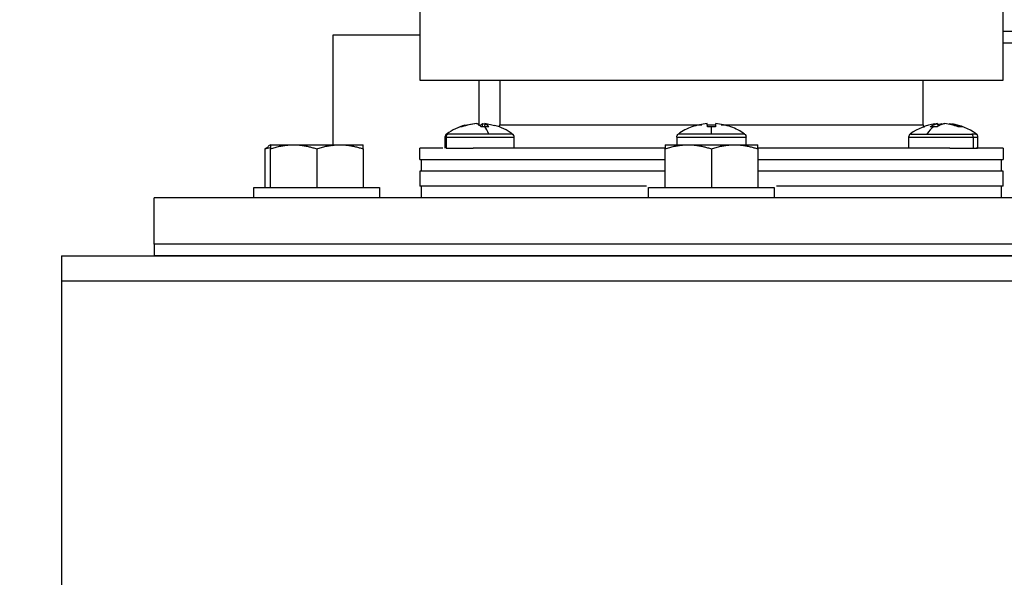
# Model space of a CAD drawing. Header units: inches. Extents: x 3 to 150, y 3 to 116.
# Tile 4 of 58: x 27.67 to 32.97, y 63.14 to 66.15. Entities that reach past the tile are written whole.
import ezdxf

# ---------------------------------------------------------------- set-up
doc = ezdxf.new("R2010")
doc.units = ezdxf.units.IN
doc.header["$LTSCALE"] = 14
doc.header["$MEASUREMENT"] = 0
doc.layers.add('DIMENSIONS', color=140, linetype='Continuous', lineweight=25)
doc.styles.add('SLDTEXTSTYLE0', font='TXT', dxfattribs={"width": 0.7})
doc.dimstyles.new('SLDDIMSTYLE1', dxfattribs={"dimtxt": 1.189453, "dimasz": 1.82, "dimexe": 0, "dimexo": 0.0625, "dimgap": 0.297363, "dimtad": 0, "dimtih": 1, "dimtoh": 1, "dimrnd": 1e-09, "dimzin": 12, "dimdsep": 46, "dimtxsty": 'SLDTEXTSTYLE0', "dimsah": 1, "dimcen": 0.09, "dimadec": 0, "dimazin": 3, "dimtfac": 1, "dimtofl": 0, "dimtmove": 0, "dimatfit": 3, "dimfxl": 0, "dimfrac": 2, "dimtolj": 1, "dimtzin": 12, "dimarcsym": 0})

# ---------------------------------------------------------------- blocks, each defined once
blk = doc.blocks.new('_D_1')
at = {"layer": 'DIMENSIONS'}
for p, q in [((31.469, 78.2101), (20.6354, 78.2101)), ((22.3854, 78.2101), (22.3854, 67.4133)), ((20.1233, 65.2566), (19.7239, 65.2566)), ((19.7239, 65.2566), (19.7239, 63.3662)), ((24.6474, 65.2566), (25.0468, 65.2566)), ((25.0468, 65.2566), (25.0468, 63.3662)), ((19.7239, 63.3662), (20.1233, 63.3662)), ((25.0468, 63.3662), (24.6474, 63.3662)), ((22.3854, 50.6246), (22.3854, 63.0999)), ((27.1974, 50.6246), (20.6354, 50.6246))]:
    blk.add_line(p, q, dxfattribs=at)
for points in [[(22.3854, 78.2101), (22.1054, 76.3901), (22.6654, 76.3901)], [(22.3854, 50.6246), (22.6654, 52.4446), (22.1054, 52.4446)]]:
    blk.add_solid(points, dxfattribs=at)
at = {"layer": 'DIMENSIONS', "char_height": 1.16667, "attachment_point": 1, "style": 'SLDTEXTSTYLE0'}
for s, insert in [('27.59', (20.1233, 67.0268)), ('700.7', (20.1233, 64.8701))]:
    blk.add_mtext(s, dxfattribs=dict(at, insert=insert))

msp = doc.modelspace()

# ---------------------------------------------------------------- linework, layer by layer
for p, q in [((29.8274, 67.0621), (29.8274, 65.8196)), ((32.9674, 65.8196), (32.9674, 67.0621)), ((29.3584, 66.0621), (29.3584, 65.4721)), ((32.9674, 66.0841), (33.1904, 66.0841)), ((33.1054, 66.0196), (32.9674, 66.0196)), ((30.1474, 65.5731), (30.1474, 65.8196)), ((30.2574, 65.8196), (30.2574, 65.5796)), ((32.5374, 65.5796), (32.5374, 65.8196)), ((30.1516, 65.5762), (30.1647, 65.5859)), ((30.1647, 65.5859), (30.1637, 65.5689)), ((30.1647, 65.5859), (30.1818, 65.5821)), ((30.1773, 65.5859), (30.1753, 65.5673)), ((30.2296, 65.5741), (30.1773, 65.5859)), ((30.255, 65.5678), (30.2574, 65.5796)), ((32.5374, 65.5796), (32.5403, 65.5648)), ((32.6145, 65.5859), (32.6005, 65.5824)), ((32.6145, 65.5859), (32.6163, 65.5701)), ((32.6152, 65.5804), (32.6374, 65.5859)), ((29.9736, 65.5299), (29.9777, 65.5299)), ((29.0227, 65.4723), (29.0101, 65.465)), ((29.3331, 65.4721), (29.3584, 65.4681)), ((29.9625, 65.5137), (29.9625, 65.4546)), ((29.9654, 65.5137), (29.9697, 65.5137)), ((29.9697, 65.5137), (29.9697, 65.4546)), ((30.3355, 65.4546), (30.3355, 65.5137)), ((31.2109, 65.5137), (31.2109, 65.4721)), ((31.5839, 65.4721), (31.5839, 65.5137)), ((32.4593, 65.5137), (32.4593, 65.4546)), ((32.8073, 65.5137), (32.8073, 65.4546)), ((32.8323, 65.4546), (32.8323, 65.5137)), ((29.0124, 65.4611), (28.9923, 65.4498)), ((28.9923, 65.4498), (29.0224, 65.4565)), ((28.9923, 65.4498), (28.9923, 65.2421)), ((29.0224, 65.2421), (29.0224, 65.4498)), ((29.2724, 65.4498), (29.2724, 65.2421)), ((29.5224, 65.4498), (29.5224, 65.2421)), ((29.8274, 65.3921), (29.8274, 65.4546)), ((31.1474, 65.2421), (31.1474, 65.4498)), ((31.3974, 65.4498), (31.3974, 65.2421)), ((31.6474, 65.4498), (31.6474, 65.2421)), ((32.9674, 65.4546), (32.9674, 65.3921)), ((29.8349, 65.3921), (29.8349, 65.3296)), ((32.9599, 65.3296), (32.9599, 65.3921)), ((29.8274, 65.3296), (29.8274, 65.2496)), ((32.9674, 65.2496), (32.9674, 65.3296)), ((28.9344, 65.1871), (28.9344, 65.2421)), ((29.6104, 65.2421), (29.6104, 65.1871)), ((29.8349, 65.2496), (29.8349, 65.1871)), ((31.0594, 65.1871), (31.0594, 65.2421)), ((31.7354, 65.2421), (31.7354, 65.1871)), ((32.9599, 65.1871), (32.9599, 65.2496)), ((28.3974, 64.9371), (28.3974, 65.1871)), ((42.3974, 65.1871), (28.3974, 65.1871)), ((28.3974, 64.9371), (28.3974, 64.8746)), ((42.3974, 64.9371), (28.3974, 64.9371)), ((42.3974, 64.9371), (28.3974, 64.9371)), ((27.8974, 64.8746), (42.8974, 64.8746)), ((42.3974, 64.8746), (28.3974, 64.8746)), ((27.8974, 64.74), (42.8974, 64.74)), ((27.8974, 64.74), (27.8974, 50.7592))]:
    msp.add_line(p, q)
for centre, radius, start, end in [((32.6458, 65.2836), 0.304, 98.6167, 125.4219), ((32.6458, 65.2836), 0.304, 54.576, 81.2334), ((29.9825, 65.5137), 0.02, 125.8926, 180), ((30.149, 65.2836), 0.304, 105.2157, 125.4549), ((30.149, 65.2836), 0.304, 54.5413, 74.5079), ((30.3155, 65.5137), 0.02, 0, 54.1074), ((31.3974, 65.2836), 0.304, 110.2003, 125.8687), ((31.3974, 65.2836), 0.304, 54.1059, 69.8272), ((32.4793, 65.5137), 0.02, 125.8926, 180), ((32.8123, 65.5137), 0.02, 0, 54.1074)]:
    msp.add_arc(centre, radius, start, end)
for points, knots in [([(29.8274, 66.0621), (29.787, 66.0621), (29.7002, 66.0621), (29.5861, 66.0621), (29.487, 66.0621), (29.4141, 66.0621), (29.3672, 66.0621), (29.3613, 66.0621), (29.3584, 66.0621)], [0, 0, 0, 0, 0.14786, 0.318288, 0.488716, 0.659144, 0.829572, 1, 1, 1, 1]), ([(29.8274, 65.8196), (29.8274, 65.8196), (29.8375, 65.8196), (29.8776, 65.8196), (29.9076, 65.8196), (29.9862, 65.8196), (30.0349, 65.8196), (30.1491, 65.8196), (30.2146, 65.8196), (30.3599, 65.8196), (30.4397, 65.8196), (30.6106, 65.8196), (30.7016, 65.8196), (30.8915, 65.8196), (30.9903, 65.8196), (31.1919, 65.8196), (31.2946, 65.8196), (31.5001, 65.8196), (31.6029, 65.8196), (31.8044, 65.8196), (31.9033, 65.8196), (32.0931, 65.8196), (32.1842, 65.8196), (32.3551, 65.8196), (32.4349, 65.8196), (32.5802, 65.8196), (32.6457, 65.8196), (32.7599, 65.8196), (32.8085, 65.8196), (32.8872, 65.8196), (32.9172, 65.8196), (32.9573, 65.8196), (32.9674, 65.8196), (32.9674, 65.8196)], [0, 0, 0, 0, 0.0625, 0.0625, 0.125, 0.125, 0.1875, 0.1875, 0.25, 0.25, 0.3125, 0.3125, 0.375, 0.375, 0.4375, 0.4375, 0.5, 0.5, 0.5625, 0.5625, 0.625, 0.625, 0.6875, 0.6875, 0.75, 0.75, 0.8125, 0.8125, 0.875, 0.875, 0.9375, 0.9375, 1, 1, 1, 1]), ([(30.1573, 65.5682), (30.1563, 65.5694), (30.1542, 65.5718), (30.1512, 65.5749), (30.1482, 65.5776), (30.1452, 65.58), (30.1422, 65.582), (30.1392, 65.5837), (30.1362, 65.585), (30.1343, 65.5856), (30.1333, 65.5859)], [0, 0, 0, 0, 0.126104, 0.25189, 0.377357, 0.50251, 0.627348, 0.751875, 0.876091, 1, 1, 1, 1]), ([(30.1773, 65.5859), (30.1782, 65.5856), (30.18, 65.585), (30.1828, 65.5837), (30.1855, 65.582), (30.1882, 65.58), (30.1908, 65.5776), (30.1934, 65.5749), (30.1959, 65.5718), (30.1975, 65.5694), (30.1984, 65.5682)], [0, 0, 0, 0, 0.123909, 0.248125, 0.372652, 0.49749, 0.622643, 0.74811, 0.873896, 1, 1, 1, 1]), ([(30.2574, 65.5796), (30.2616, 65.5796), (30.2701, 65.5796), (30.3379, 65.5796), (30.4432, 65.5796), (30.5861, 65.5796), (30.7599, 65.5796), (30.9584, 65.5796), (31.1566, 65.5796), (31.2883, 65.5796), (31.3454, 65.5796)], [0, 0, 0, 0, 0.128758, 0.257516, 0.386274, 0.515032, 0.64379, 0.772548, 0.901306, 1, 1, 1, 1]), ([(31.376, 65.5682), (31.3759, 65.5694), (31.3757, 65.5718), (31.3754, 65.5749), (31.3752, 65.5776), (31.375, 65.58), (31.3748, 65.582), (31.3747, 65.5837), (31.3746, 65.585), (31.3745, 65.5856), (31.3745, 65.5859)], [0, 0, 0, 0, 0.126104, 0.25189, 0.377357, 0.50251, 0.627348, 0.751875, 0.876091, 1, 1, 1, 1]), ([(31.4202, 65.5859), (31.4202, 65.5856), (31.4202, 65.585), (31.42, 65.5837), (31.4199, 65.582), (31.4197, 65.58), (31.4195, 65.5776), (31.4193, 65.5749), (31.419, 65.5718), (31.4188, 65.5694), (31.4187, 65.5682)], [0, 0, 0, 0, 0.123909, 0.248125, 0.372652, 0.49749, 0.622643, 0.74811, 0.873896, 1, 1, 1, 1]), ([(31.4493, 65.5796), (31.5065, 65.5796), (31.6381, 65.5796), (31.8364, 65.5796), (32.0348, 65.5796), (32.2086, 65.5796), (32.3515, 65.5796), (32.4569, 65.5796), (32.5246, 65.5796), (32.5331, 65.5796), (32.5374, 65.5796)], [0, 0, 0, 0, 0.098694, 0.227452, 0.35621, 0.484968, 0.613726, 0.742484, 0.871242, 1, 1, 1, 1]), ([(32.5749, 65.5682), (32.5765, 65.5694), (32.5796, 65.5718), (32.5845, 65.5749), (32.5894, 65.5776), (32.5943, 65.58), (32.5993, 65.582), (32.6043, 65.5837), (32.6094, 65.585), (32.6128, 65.5856), (32.6145, 65.5859)], [0, 0, 0, 0, 0.126104, 0.25189, 0.377357, 0.50251, 0.627348, 0.751875, 0.876091, 1, 1, 1, 1]), ([(32.6541, 65.5859), (32.6524, 65.5856), (32.6489, 65.585), (32.6436, 65.5837), (32.6383, 65.582), (32.633, 65.58), (32.6277, 65.5776), (32.6225, 65.5749), (32.6172, 65.5718), (32.6137, 65.5694), (32.6119, 65.5682)], [0, 0, 0, 0, 0.123909, 0.248125, 0.372652, 0.49749, 0.622643, 0.74811, 0.873896, 1, 1, 1, 1]), ([(29.9697, 65.5137), (29.9697, 65.5168), (29.9704, 65.52), (29.9732, 65.5256), (29.9752, 65.5281), (29.9777, 65.5299)], [0, 0, 0, 0, 0.5, 0.5, 1, 1, 1, 1]), ([(30.1981, 65.5299), (30.1756, 65.5299), (30.1519, 65.5299), (30.1056, 65.5299), (30.0829, 65.5299), (30.0421, 65.5299), (30.024, 65.5299), (29.995, 65.5299), (29.9841, 65.5299), (29.9777, 65.5299)], [0, 0, 0, 0, 0.25, 0.25, 0.5, 0.5, 0.75, 0.75, 1, 1, 1, 1]), ([(30.0543, 65.5682), (30.0532, 65.5684), (30.0509, 65.5688), (30.0479, 65.5689), (30.045, 65.5688), (30.0434, 65.5684), (30.0425, 65.5682)], [0, 0, 0, 0, 0.250115, 0.5, 0.749885, 1, 1, 1, 1]), ([(30.1779, 65.5689), (30.1745, 65.5688), (30.1676, 65.5688), (30.1607, 65.5684), (30.1573, 65.5682)], [0, 0, 0, 0, 0.500516, 1, 1, 1, 1]), ([(30.1984, 65.5682), (30.195, 65.5684), (30.1882, 65.5688), (30.1814, 65.5688), (30.1779, 65.5689)], [0, 0, 0, 0, 0.499484, 1, 1, 1, 1]), ([(30.3244, 65.5299), (30.3252, 65.5299), (30.3289, 65.5299), (30.3075, 65.5299), (30.2635, 65.5299), (30.2199, 65.5299), (30.1981, 65.5299)], [0, 0, 0, 0, 0.087744, 0.39183, 0.695915, 1, 1, 1, 1]), ([(31.2109, 65.5137), (31.2109, 65.5168), (31.2116, 65.52), (31.2145, 65.5256), (31.2166, 65.5281), (31.2191, 65.5299)], [0, 0, 0, 0, 0.5, 0.5, 1, 1, 1, 1]), ([(31.3974, 65.5299), (31.374, 65.5299), (31.3507, 65.5299), (31.3076, 65.5299), (31.2878, 65.5299), (31.2549, 65.5299), (31.2416, 65.5299), (31.2238, 65.5299), (31.2191, 65.5299), (31.2191, 65.5299)], [0, 0, 0, 0, 0.25, 0.25, 0.5, 0.5, 0.75, 0.75, 1, 1, 1, 1]), ([(31.3974, 65.5689), (31.3938, 65.5688), (31.3867, 65.5688), (31.3796, 65.5684), (31.376, 65.5682)], [0, 0, 0, 0, 0.500516, 1, 1, 1, 1]), ([(31.4187, 65.5682), (31.4152, 65.5684), (31.4081, 65.5688), (31.4009, 65.5688), (31.3974, 65.5689)], [0, 0, 0, 0, 0.499484, 1, 1, 1, 1]), ([(31.5756, 65.5299), (31.5756, 65.5299), (31.571, 65.5299), (31.5531, 65.5299), (31.5399, 65.5299), (31.5069, 65.5299), (31.4871, 65.5299), (31.444, 65.5299), (31.4207, 65.5299), (31.3974, 65.5299)], [0, 0, 0, 0, 0.25, 0.25, 0.5, 0.5, 0.75, 0.75, 1, 1, 1, 1]), ([(31.5756, 65.5299), (31.5782, 65.5281), (31.5803, 65.5256), (31.5831, 65.52), (31.5839, 65.5168), (31.5839, 65.5137)], [0, 0, 0, 0, 0.5, 0.5, 1, 1, 1, 1]), ([(32.4706, 65.5299), (32.4706, 65.5299), (32.4706, 65.5299), (32.5007, 65.5299), (32.538, 65.5299), (32.5566, 65.5299)], [0, 0, 0, 0, 0.2502688, 0.6251344, 1, 1, 1, 1]), ([(32.5566, 65.5299), (32.559, 65.5299), (32.5636, 65.5299), (32.5707, 65.5299), (32.5778, 65.5299), (32.5851, 65.5299), (32.5925, 65.5299), (32.5999, 65.5299), (32.6073, 65.5299), (32.6149, 65.5299), (32.6317, 65.5299), (32.6578, 65.5299), (32.6926, 65.5299), (32.7253, 65.5299), (32.7501, 65.5299), (32.7678, 65.5299), (32.7786, 65.5299), (32.7872, 65.5299), (32.7941, 65.5299), (32.7981, 65.5299), (32.8001, 65.5299)], [0, 0, 0, 0, 0.0284819, 0.0567107, 0.0847219, 0.1125517, 0.140236, 0.1678101, 0.1953088, 0.2227653, 0.2502116, 0.377868, 0.5000336, 0.6270277, 0.7498579, 0.8125948, 0.8749148, 0.9167177, 0.9582938, 1, 1, 1, 1]), ([(32.5932, 65.5689), (32.5901, 65.5688), (32.5839, 65.5688), (32.5779, 65.5684), (32.5749, 65.5682)], [0, 0, 0, 0, 0.500516, 1, 1, 1, 1]), ([(32.6119, 65.5682), (32.6088, 65.5684), (32.6025, 65.5688), (32.5963, 65.5688), (32.5932, 65.5689)], [0, 0, 0, 0, 0.499484, 1, 1, 1, 1]), ([(32.7471, 65.5682), (32.7454, 65.5684), (32.7421, 65.5688), (32.7368, 65.5689), (32.7314, 65.5688), (32.7276, 65.5684), (32.7257, 65.5682)], [0, 0, 0, 0, 0.250115, 0.5, 0.749885, 1, 1, 1, 1]), ([(32.8073, 65.5137), (32.8073, 65.5168), (32.8066, 65.52), (32.8041, 65.5256), (32.8023, 65.5281), (32.8001, 65.5299)], [0, 0, 0, 0, 0.5, 0.5, 1, 1, 1, 1]), ([(32.8209, 65.5299), (32.8218, 65.5299), (32.8253, 65.5299), (32.8109, 65.5299), (32.8001, 65.5299)], [0, 0, 0, 0, 0.252195, 1, 1, 1, 1]), ([(29.0224, 65.4498), (29.0266, 65.4512), (29.035, 65.4539), (29.0475, 65.4576), (29.0598, 65.4608), (29.072, 65.4637), (29.0872, 65.4668), (29.1053, 65.4696), (29.1264, 65.4717), (29.1404, 65.472), (29.1474, 65.4721)], [0, 0, 0, 0, 0.1036795, 0.205188, 0.3048653, 0.4030913, 0.5002862, 0.6690048, 0.8344548, 1, 1, 1, 1]), ([(29.0224, 65.4721), (29.0224, 65.4721), (29.0224, 65.472), (29.0224, 65.4715), (29.0224, 65.4705), (29.0224, 65.4688), (29.0224, 65.4653), (29.0224, 65.4595), (29.0224, 65.4531), (29.0224, 65.4498)], [0, 0, 0, 0, 0.0833866, 0.1668995, 0.2509981, 0.3760265, 0.5021051, 0.7459924, 1, 1, 1, 1]), ([(29.0224, 65.4721), (29.0224, 65.4721), (29.0225, 65.4721), (29.023, 65.4721), (29.0239, 65.4721), (29.0251, 65.4721), (29.0267, 65.4721), (29.0286, 65.4721), (29.0327, 65.4721), (29.0407, 65.4721), (29.0553, 65.4721), (29.0735, 65.4721), (29.0915, 65.4721), (29.1074, 65.4721), (29.1201, 65.4721), (29.1333, 65.4721), (29.1427, 65.4721), (29.1474, 65.4721)], [0, 0, 0, 0, 0.0358423, 0.0715627, 0.107211, 0.1428375, 0.1784926, 0.2142265, 0.2500892, 0.3750102, 0.5000146, 0.6249356, 0.74994, 0.8125742, 0.8749492, 0.9373346, 1, 1, 1, 1]), ([(29.1474, 65.4721), (29.1509, 65.4721), (29.1579, 65.472), (29.1684, 65.4715), (29.1789, 65.4707), (29.1894, 65.4695), (29.2, 65.468), (29.2138, 65.4656), (29.231, 65.4619), (29.2516, 65.4565), (29.2654, 65.452), (29.2724, 65.4498)], [0, 0, 0, 0, 0.0831095, 0.1657593, 0.2483888, 0.3314287, 0.4152944, 0.5003827, 0.6626987, 0.8286537, 1, 1, 1, 1]), ([(29.1474, 65.4721), (29.1501, 65.4721), (29.1555, 65.4721), (29.1639, 65.4721), (29.1724, 65.4721), (29.181, 65.4721), (29.1898, 65.4721), (29.1986, 65.4721), (29.2151, 65.4721), (29.2396, 65.4721), (29.2724, 65.4721), (29.3051, 65.4721), (29.3319, 65.4721), (29.3528, 65.4721), (29.3681, 65.4721), (29.383, 65.4721), (29.3926, 65.4721), (29.3974, 65.4721)], [0, 0, 0, 0, 0.035842, 0.071563, 0.107211, 0.142837, 0.178493, 0.214227, 0.250089, 0.37501, 0.500015, 0.624936, 0.74994, 0.812574, 0.874949, 0.937335, 1, 1, 1, 1]), ([(29.2724, 65.4498), (29.2766, 65.4512), (29.2849, 65.4539), (29.2975, 65.4576), (29.3098, 65.4608), (29.322, 65.4637), (29.3372, 65.4668), (29.3553, 65.4696), (29.3764, 65.4717), (29.3904, 65.472), (29.3974, 65.4721)], [0, 0, 0, 0, 0.103679, 0.205188, 0.304865, 0.403091, 0.500286, 0.669005, 0.834455, 1, 1, 1, 1]), ([(29.3974, 65.4721), (29.4009, 65.4721), (29.4079, 65.472), (29.4184, 65.4715), (29.4289, 65.4707), (29.4394, 65.4695), (29.45, 65.468), (29.4638, 65.4656), (29.481, 65.4619), (29.5016, 65.4565), (29.5154, 65.452), (29.5224, 65.4498)], [0, 0, 0, 0, 0.08311, 0.165759, 0.248389, 0.331429, 0.415294, 0.500383, 0.662699, 0.828654, 1, 1, 1, 1]), ([(29.3974, 65.4721), (29.4001, 65.4721), (29.4054, 65.4721), (29.4133, 65.4721), (29.4209, 65.4721), (29.4283, 65.4721), (29.4355, 65.4721), (29.4424, 65.4721), (29.4548, 65.4721), (29.4713, 65.4721), (29.4895, 65.4721), (29.504, 65.4721), (29.5128, 65.4721), (29.5178, 65.4721), (29.5204, 65.4721), (29.5221, 65.4721), (29.5223, 65.4721), (29.5224, 65.4721)], [0, 0, 0, 0, 0.0358423, 0.0715627, 0.107211, 0.1428375, 0.1784926, 0.2142265, 0.2500892, 0.3750102, 0.5000146, 0.6249356, 0.74994, 0.8125742, 0.8749492, 0.9373346, 1, 1, 1, 1]), ([(29.5224, 65.4498), (29.5224, 65.4512), (29.5224, 65.4539), (29.5224, 65.4575), (29.5224, 65.4608), (29.5224, 65.4637), (29.5224, 65.4664), (29.5224, 65.4688), (29.5224, 65.4707), (29.5224, 65.4719), (29.5224, 65.4721), (29.5224, 65.4721)], [0, 0, 0, 0, 0.103177, 0.204204, 0.303416, 0.401188, 0.497932, 0.62399, 0.749025, 0.874907, 1, 1, 1, 1]), ([(29.9697, 65.5137), (29.9791, 65.5137), (29.998, 65.5137), (30.0565, 65.5137), (30.1272, 65.5137), (30.2016, 65.5137), (30.2684, 65.5137), (30.315, 65.5137), (30.3372, 65.5137), (30.3334, 65.5137), (30.3326, 65.5137)], [0, 0, 0, 0, 0.137201, 0.274403, 0.411604, 0.548806, 0.686007, 0.823209, 0.96041, 1, 1, 1, 1]), ([(31.1474, 65.4498), (31.1516, 65.4512), (31.16, 65.4539), (31.1725, 65.4576), (31.1848, 65.4608), (31.197, 65.4637), (31.2122, 65.4668), (31.2303, 65.4696), (31.2514, 65.4717), (31.2654, 65.472), (31.2724, 65.4721)], [0, 0, 0, 0, 0.103679, 0.205188, 0.304865, 0.403091, 0.500286, 0.669005, 0.834455, 1, 1, 1, 1]), ([(31.1474, 65.4721), (31.1474, 65.4721), (31.1474, 65.472), (31.1474, 65.4715), (31.1474, 65.4705), (31.1474, 65.4688), (31.1474, 65.4653), (31.1474, 65.4595), (31.1474, 65.4531), (31.1474, 65.4498)], [0, 0, 0, 0, 0.083387, 0.1669, 0.250998, 0.376026, 0.502105, 0.745992, 1, 1, 1, 1]), ([(31.1474, 65.4721), (31.1474, 65.4721), (31.1475, 65.4721), (31.148, 65.4721), (31.1489, 65.4721), (31.1501, 65.4721), (31.1517, 65.4721), (31.1536, 65.4721), (31.1577, 65.4721), (31.1657, 65.4721), (31.1803, 65.4721), (31.1985, 65.4721), (31.2165, 65.4721), (31.2324, 65.4721), (31.2451, 65.4721), (31.2583, 65.4721), (31.2677, 65.4721), (31.2724, 65.4721)], [0, 0, 0, 0, 0.0358423, 0.0715627, 0.107211, 0.1428375, 0.1784926, 0.2142265, 0.2500892, 0.3750102, 0.5000146, 0.6249356, 0.74994, 0.8125742, 0.8749492, 0.9373346, 1, 1, 1, 1]), ([(31.2109, 65.5137), (31.2109, 65.5137), (31.2157, 65.5137), (31.2344, 65.5137), (31.2482, 65.5137), (31.2828, 65.5137), (31.3035, 65.5137), (31.3486, 65.5137), (31.373, 65.5137), (31.4218, 65.5137), (31.4462, 65.5137), (31.4913, 65.5137), (31.512, 65.5137), (31.5465, 65.5137), (31.5603, 65.5137), (31.579, 65.5137), (31.5839, 65.5137), (31.5839, 65.5137)], [0, 0, 0, 0, 0.125, 0.125, 0.25, 0.25, 0.375, 0.375, 0.5, 0.5, 0.625, 0.625, 0.75, 0.75, 0.875, 0.875, 1, 1, 1, 1]), ([(31.2724, 65.4721), (31.2759, 65.4721), (31.2829, 65.472), (31.2934, 65.4715), (31.3039, 65.4707), (31.3144, 65.4695), (31.325, 65.468), (31.3388, 65.4656), (31.356, 65.4619), (31.3766, 65.4565), (31.3904, 65.452), (31.3974, 65.4498)], [0, 0, 0, 0, 0.08311, 0.165759, 0.248389, 0.331429, 0.415294, 0.500383, 0.662699, 0.828654, 1, 1, 1, 1]), ([(31.2724, 65.4721), (31.2751, 65.4721), (31.2805, 65.4721), (31.2889, 65.4721), (31.2974, 65.4721), (31.306, 65.4721), (31.3148, 65.4721), (31.3236, 65.4721), (31.3401, 65.4721), (31.3646, 65.4721), (31.3974, 65.4721), (31.4301, 65.4721), (31.4569, 65.4721), (31.4778, 65.4721), (31.4931, 65.4721), (31.508, 65.4721), (31.5176, 65.4721), (31.5224, 65.4721)], [0, 0, 0, 0, 0.0358423, 0.0715627, 0.107211, 0.1428375, 0.1784926, 0.2142265, 0.2500892, 0.3750102, 0.5000146, 0.6249356, 0.74994, 0.8125742, 0.8749492, 0.9373346, 1, 1, 1, 1]), ([(31.3974, 65.4498), (31.4016, 65.4512), (31.4099, 65.4539), (31.4225, 65.4576), (31.4348, 65.4608), (31.447, 65.4637), (31.4622, 65.4668), (31.4803, 65.4696), (31.5014, 65.4717), (31.5154, 65.472), (31.5224, 65.4721)], [0, 0, 0, 0, 0.103679, 0.205188, 0.304865, 0.403091, 0.500286, 0.669005, 0.834455, 1, 1, 1, 1]), ([(31.5224, 65.4721), (31.5259, 65.4721), (31.5329, 65.472), (31.5434, 65.4715), (31.5539, 65.4707), (31.5644, 65.4695), (31.575, 65.468), (31.5888, 65.4656), (31.606, 65.4619), (31.6266, 65.4565), (31.6404, 65.452), (31.6474, 65.4498)], [0, 0, 0, 0, 0.08311, 0.165759, 0.248389, 0.331429, 0.415294, 0.500383, 0.662699, 0.828654, 1, 1, 1, 1]), ([(31.5224, 65.4721), (31.5251, 65.4721), (31.5304, 65.4721), (31.5383, 65.4721), (31.5459, 65.4721), (31.5533, 65.4721), (31.5605, 65.4721), (31.5674, 65.4721), (31.5798, 65.4721), (31.5963, 65.4721), (31.6145, 65.4721), (31.629, 65.4721), (31.6378, 65.4721), (31.6428, 65.4721), (31.6454, 65.4721), (31.6471, 65.4721), (31.6473, 65.4721), (31.6474, 65.4721)], [0, 0, 0, 0, 0.035842, 0.071563, 0.107211, 0.142837, 0.178493, 0.214227, 0.250089, 0.37501, 0.500015, 0.624936, 0.74994, 0.812574, 0.874949, 0.937335, 1, 1, 1, 1]), ([(31.6474, 65.4498), (31.6474, 65.4512), (31.6474, 65.4539), (31.6474, 65.4575), (31.6474, 65.4608), (31.6474, 65.4637), (31.6474, 65.4664), (31.6474, 65.4688), (31.6474, 65.4707), (31.6474, 65.4719), (31.6474, 65.4721), (31.6474, 65.4721)], [0, 0, 0, 0, 0.103177, 0.204204, 0.303416, 0.401188, 0.497932, 0.62399, 0.749025, 0.874907, 1, 1, 1, 1]), ([(32.4624, 65.5137), (32.4624, 65.5137), (32.4624, 65.5137), (32.4946, 65.5137), (32.5499, 65.5137), (32.6209, 65.5137), (32.695, 65.5137), (32.7634, 65.5137), (32.7926, 65.5137), (32.8073, 65.5137)], [0, 0, 0, 0, 0.100129, 0.250108, 0.400086, 0.550065, 0.700043, 0.850022, 1, 1, 1, 1]), ([(32.8073, 65.5137), (32.8186, 65.5137), (32.8337, 65.5137), (32.83, 65.5137), (32.8291, 65.5137)], [0, 0, 0, 0, 0.750538, 1, 1, 1, 1]), ([(29.9517, 65.4546), (29.9501, 65.4546), (29.9209, 65.4546), (29.8774, 65.4546), (29.835, 65.4546), (29.8299, 65.4546), (29.8274, 65.4546)], [0, 0, 0, 0, 0.018929, 0.345953, 0.672976, 1, 1, 1, 1]), ([(29.9697, 65.4546), (29.9744, 65.4546), (29.9814, 65.4546), (29.9994, 65.4546), (30.0105, 65.4546), (30.0357, 65.4546), (30.0499, 65.4546), (30.0805, 65.4546), (30.0969, 65.4546), (30.1137, 65.4546)], [0, 0, 0, 0, 0.25, 0.25, 0.5, 0.5, 0.75, 0.75, 1, 1, 1, 1]), ([(31.1474, 65.4546), (31.1055, 65.4546), (30.9851, 65.4546), (30.8046, 65.4546), (30.61, 65.4546), (30.4392, 65.4546), (30.2667, 65.4546), (30.1691, 65.4546), (30.1137, 65.4546)], [0, 0, 0, 0, 0.101507, 0.29149, 0.455775, 0.620059, 0.784343, 1, 1, 1, 1]), ([(32.6811, 65.4546), (32.6257, 65.4546), (32.5281, 65.4546), (32.3556, 65.4546), (32.1847, 65.4546), (31.9901, 65.4546), (31.8097, 65.4546), (31.6893, 65.4546), (31.6474, 65.4546)], [0, 0, 0, 0, 0.215657, 0.379941, 0.544226, 0.70851, 0.898493, 1, 1, 1, 1]), ([(32.6811, 65.4546), (32.7072, 65.4546), (32.7323, 65.4546), (32.7756, 65.4546), (32.794, 65.4546), (32.8073, 65.4546)], [0, 0, 0, 0, 0.5, 0.5, 1, 1, 1, 1]), ([(32.8073, 65.4546), (32.8186, 65.4546), (32.8337, 65.4546), (32.83, 65.4546), (32.8291, 65.4546)], [0, 0, 0, 0, 0.750538, 1, 1, 1, 1]), ([(32.9674, 65.4546), (32.9674, 65.4546), (32.955, 65.4546), (32.9062, 65.4546), (32.8697, 65.4546), (32.822, 65.4546)], [0, 0, 0, 0, 0.5, 0.5, 1, 1, 1, 1]), ([(29.8274, 65.3921), (29.83, 65.3921), (29.8352, 65.3921), (29.8769, 65.3921), (29.9426, 65.3921), (30.0338, 65.3921), (30.1482, 65.3921), (30.284, 65.3921), (30.4389, 65.3921), (30.6101, 65.3921), (30.7949, 65.3921), (30.975, 65.3921), (31.095, 65.3921), (31.1474, 65.3921)], [0, 0, 0, 0, 0.092797, 0.185594, 0.278391, 0.371188, 0.463985, 0.556782, 0.649578, 0.742375, 0.835172, 0.927969, 1, 1, 1, 1]), ([(31.6474, 65.3921), (31.6998, 65.3921), (31.8197, 65.3921), (31.9998, 65.3921), (32.1846, 65.3921), (32.3559, 65.3921), (32.5107, 65.3921), (32.6465, 65.3921), (32.7609, 65.3921), (32.8521, 65.3921), (32.9179, 65.3921), (32.9596, 65.3921), (32.9648, 65.3921), (32.9674, 65.3921)], [0, 0, 0, 0, 0.072031, 0.164828, 0.257625, 0.350422, 0.443218, 0.536015, 0.628812, 0.721609, 0.814406, 0.907203, 1, 1, 1, 1]), ([(31.1474, 65.3296), (31.095, 65.3296), (30.975, 65.3296), (30.7949, 65.3296), (30.6101, 65.3296), (30.4389, 65.3296), (30.284, 65.3296), (30.1482, 65.3296), (30.0338, 65.3296), (29.9426, 65.3296), (29.8769, 65.3296), (29.8352, 65.3296), (29.83, 65.3296), (29.8274, 65.3296)], [0, 0, 0, 0, 0.072031, 0.164828, 0.257625, 0.350422, 0.443218, 0.536015, 0.628812, 0.721609, 0.814406, 0.907203, 1, 1, 1, 1]), ([(32.9674, 65.3296), (32.9648, 65.3296), (32.9596, 65.3296), (32.9179, 65.3296), (32.8521, 65.3296), (32.7609, 65.3296), (32.6465, 65.3296), (32.5107, 65.3296), (32.3559, 65.3296), (32.1846, 65.3296), (31.9998, 65.3296), (31.8197, 65.3296), (31.6998, 65.3296), (31.6474, 65.3296)], [0, 0, 0, 0, 0.092797, 0.185594, 0.278391, 0.371188, 0.463985, 0.556782, 0.649578, 0.742375, 0.835172, 0.927969, 1, 1, 1, 1]), ([(28.9344, 65.2421), (28.9344, 65.2421), (28.9345, 65.2421), (28.935, 65.2421), (28.9359, 65.2421), (28.9372, 65.2421), (28.9388, 65.2421), (28.9421, 65.2421), (28.9484, 65.2421), (28.9596, 65.2421), (28.9738, 65.2421), (28.9966, 65.2421), (29.0318, 65.2421), (29.0834, 65.2421), (29.1422, 65.2421), (29.206, 65.2421), (29.2724, 65.2421), (29.3387, 65.2421), (29.4026, 65.2421), (29.4614, 65.2421), (29.5129, 65.2421), (29.5482, 65.2421), (29.5709, 65.2421), (29.5851, 65.2421), (29.5963, 65.2421), (29.6035, 65.2421), (29.6077, 65.2421), (29.61, 65.2421), (29.6102, 65.2421), (29.6104, 65.2421)], [0, 0, 0, 0, 0.010444, 0.020866, 0.031279, 0.041692, 0.052118, 0.062567, 0.09383, 0.125112, 0.156375, 0.187657, 0.250127, 0.312596, 0.375065, 0.437535, 0.500004, 0.562473, 0.624943, 0.687412, 0.749881, 0.812351, 0.843613, 0.874896, 0.906158, 0.937441, 0.958304, 0.979127, 1, 1, 1, 1]), ([(31.0478, 65.2496), (31.0288, 65.2496), (30.9425, 65.2496), (30.7951, 65.2496), (30.6101, 65.2496), (30.4389, 65.2496), (30.284, 65.2496), (30.1482, 65.2496), (30.0338, 65.2496), (29.9426, 65.2496), (29.8769, 65.2496), (29.8352, 65.2496), (29.83, 65.2496), (29.8274, 65.2496)], [0, 0, 0, 0, 0.02742, 0.124678, 0.221936, 0.319194, 0.416452, 0.51371, 0.610968, 0.708226, 0.805484, 0.902742, 1, 1, 1, 1]), ([(31.0594, 65.2421), (31.0594, 65.2421), (31.0595, 65.2421), (31.06, 65.2421), (31.0609, 65.2421), (31.0622, 65.2421), (31.0638, 65.2421), (31.0671, 65.2421), (31.0734, 65.2421), (31.0846, 65.2421), (31.0988, 65.2421), (31.1216, 65.2421), (31.1568, 65.2421), (31.2084, 65.2421), (31.2672, 65.2421), (31.331, 65.2421), (31.3974, 65.2421), (31.4637, 65.2421), (31.5276, 65.2421), (31.5864, 65.2421), (31.6379, 65.2421), (31.6732, 65.2421), (31.6959, 65.2421), (31.7101, 65.2421), (31.7213, 65.2421), (31.7285, 65.2421), (31.7327, 65.2421), (31.735, 65.2421), (31.7352, 65.2421), (31.7354, 65.2421)], [0, 0, 0, 0, 0.010444, 0.020866, 0.031279, 0.041692, 0.052118, 0.062567, 0.09383, 0.125112, 0.156375, 0.187657, 0.250127, 0.312596, 0.375065, 0.437535, 0.500004, 0.562473, 0.624943, 0.687412, 0.749881, 0.812351, 0.843613, 0.874896, 0.906158, 0.937441, 0.958304, 0.979127, 1, 1, 1, 1]), ([(32.9674, 65.2496), (32.9648, 65.2496), (32.9596, 65.2496), (32.9179, 65.2496), (32.8521, 65.2496), (32.7609, 65.2496), (32.6465, 65.2496), (32.5107, 65.2496), (32.3558, 65.2496), (32.1847, 65.2496), (31.9996, 65.2496), (31.8522, 65.2496), (31.7659, 65.2496), (31.7469, 65.2496)], [0, 0, 0, 0, 0.097258, 0.194516, 0.291774, 0.389032, 0.48629, 0.583548, 0.680806, 0.778064, 0.8753221, 0.9725801, 1, 1, 1, 1]), ([(27.8974, 64.8746), (27.8974, 64.8746), (27.8974, 64.8711), (27.8974, 64.8576), (27.8974, 64.8477), (27.8974, 64.8227), (27.8974, 64.8078), (27.8974, 64.7753), (27.8974, 64.7576), (27.8974, 64.74)], [0, 0, 0, 0, 0.25, 0.25, 0.5, 0.5, 0.75, 0.75, 1, 1, 1, 1])]:
    msp.add_open_spline(points, degree=3, knots=knots)
for points in [[(30.0425, 65.5682), (30.0676, 65.5778), (30.094, 65.5838), (30.1207, 65.5859)], [(30.1333, 65.5859), (30.1064, 65.5838), (30.0798, 65.5778), (30.0543, 65.5682)], [(31.3745, 65.5859), (31.3466, 65.5838), (31.319, 65.5778), (31.2927, 65.5682)], [(31.375, 65.5796), (31.3825, 65.5796), (31.3974, 65.5796), (31.4123, 65.5796), (31.4197, 65.5796)], [(31.502, 65.5682), (31.4757, 65.5778), (31.4481, 65.5838), (31.4202, 65.5859)], [(32.7257, 65.5682), (32.7026, 65.5778), (32.6784, 65.5838), (32.6541, 65.5859)], [(32.677, 65.5859), (32.701, 65.5838), (32.7247, 65.5778), (32.7471, 65.5682)], [(30.1981, 65.5299), (30.1919, 65.5461), (30.1851, 65.5593), (30.1779, 65.5689)], [(31.3974, 65.5299), (31.3974, 65.5461), (31.3974, 65.5593), (31.3974, 65.5689)], [(32.5932, 65.5689), (32.5802, 65.5593), (32.5679, 65.5461), (32.5566, 65.5299)]]:
    msp.add_open_spline(points, degree=3)

# ---------------------------------------------------------------- dimensions: what is measured, and where the dimension line sits
at = {"layer": 'DIMENSIONS'}
dim = msp.add_linear_dim(base=(22.3854, 78.2101), p1=(27.8974, 50.6246), p2=(32.169, 78.2101), angle=90, dimstyle='SLDDIMSTYLE1', dxfattribs=at)
dim.commit()
dim.dimension.update_dxf_attribs({"geometry": '_D_1', "text_midpoint": (22.3854, 65.2566), "dimtype": 160})

doc.saveas('drawing.dxf')
